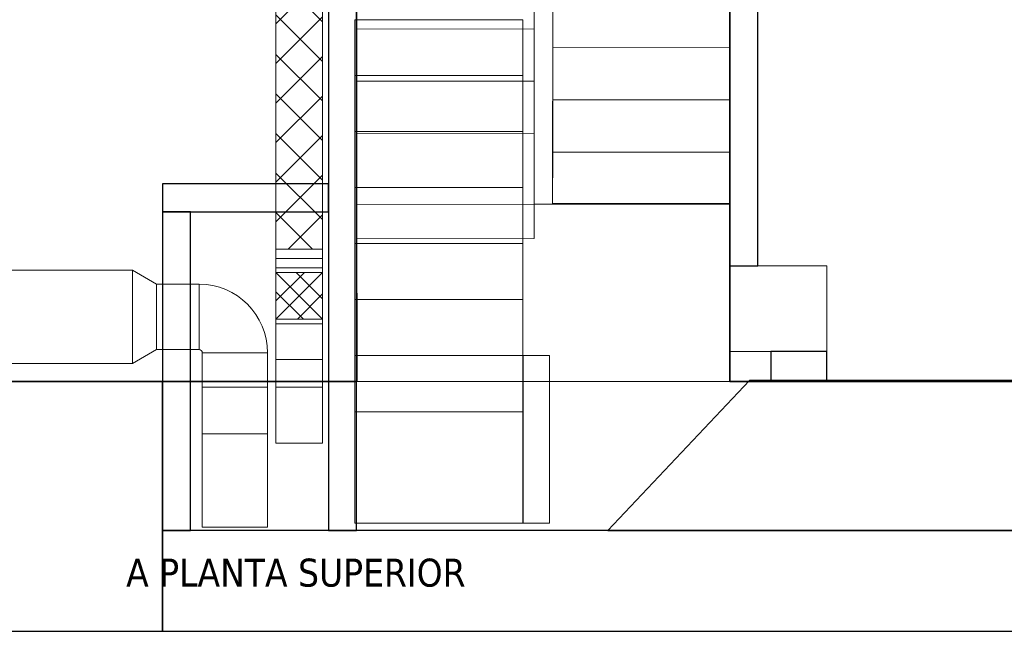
# Model space of a CAD drawing. Header units: metres. Extents: x 391.1 to 427.5, y 12.7 to 29.9.
# Tile 248 of 252: x 416.9 to 422.2, y 12.8 to 16.1. Entities that reach past the tile are written whole.
import ezdxf

# ---------------------------------------------------------------- set-up
doc = ezdxf.new("R2010")
doc.units = ezdxf.units.M
doc.layers.add('01_SUELOS', color=7, linetype='Continuous', lineweight=25, true_color=0x007f00)
for name, color, linetype, lineweight in [('A-COLS-____-MCUT', 7, 'Continuous', 18), ('A-COLS-____-OTLN', 7, 'Continuous', 18), ('A-DETL-____-MBND', 7, 'Continuous', 18), ('A-WALL-____-MCUT', 7, 'Continuous', 25), ('A-WALL-____-OTLN', 7, 'Continuous', 25), ('G-____-____-TEXT', 7, 'Continuous', 30), ('M-HVAC-DUCT-OTLN', 7, 'Continuous', 18), ('S-STRS-____-MCUT', 7, 'Continuous', 18), ('S-STRS-____-OTLN', 7, 'Continuous', 18)]:
    doc.layers.add(name, color=color, linetype=linetype, lineweight=lineweight)
doc.styles.add('Tahoma_2', font='tahoma.ttf', dxfattribs={"height": 0.15})
pattern_1 = [(45, (0, 0), (-0.106066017, 0.106066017), []), (135, (0, 0), (-0.106066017, -0.106066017), [])]

# ---------------------------------------------------------------- blocks, each defined once
blk = doc.blocks.new('Family - Escala PS-2-151043-01_CLI_AIRE_PS1')
at = {"layer": 'S-STRS-____-OTLN', "color": 253, "true_color": 0xaaaaaa}
for p, q in [((1.0523, 3.47), (1.0521, 3.19)), ((1.0521, 3.19), (1.0523, 3.47)), ((1.0523, 3.47), (1.0521, 3.19)), ((2.0023, 3.4693), (1.0523, 3.47)), ((1.0523, 3.47), (2.0023, 3.4693)), ((2.0023, 3.4693), (1.0523, 3.47)), ((1.0523, 3.47), (1.0523, 3.3829)), ((1.0523, 3.47), (2.0023, 3.4693)), ((2.0021, 3.1893), (2.0023, 3.4693)), ((2.0023, 3.4693), (2.0021, 3.1893)), ((2.0021, 3.1893), (2.0023, 3.4693)), ((2.0023, 3.3822), (2.0023, 3.4693)), ((1.0523, 3.3829), (1.0505, 0.9547)), ((1.0523, 3.3829), (2.0023, 3.3822)), ((2.0005, 0.954), (2.0023, 3.3822)), ((1.0521, 3.19), (1.0519, 2.91)), ((1.0519, 2.91), (1.0521, 3.19)), ((1.0519, 2.91), (1.0521, 3.19)), ((2.0021, 3.1893), (1.0521, 3.19)), ((1.0521, 3.19), (2.0021, 3.1893)), ((1.0521, 3.19), (2.0021, 3.1893)), ((2.0021, 3.1893), (1.0521, 3.19)), ((1.0521, 3.19), (2.0021, 3.1893)), ((1.0521, 3.19), (2.0021, 3.1893)), ((2.0019, 2.9093), (2.0021, 3.1893)), ((2.0021, 3.1893), (2.0019, 2.9093)), ((2.0021, 3.1893), (2.0019, 2.9093)), ((1.0519, 2.91), (1.0517, 2.63)), ((1.0517, 2.63), (1.0519, 2.91)), ((1.0517, 2.63), (1.0519, 2.91)), ((2.0019, 2.9093), (1.0519, 2.91)), ((1.0519, 2.91), (2.0019, 2.9093)), ((1.0519, 2.91), (2.0019, 2.9093)), ((2.0019, 2.9093), (1.0519, 2.91)), ((1.0519, 2.91), (2.0019, 2.9093)), ((1.0519, 2.91), (2.0019, 2.9093)), ((2.0017, 2.6293), (2.0019, 2.9093)), ((2.0019, 2.9093), (2.0017, 2.6293)), ((2.0019, 2.9093), (2.0017, 2.6293)), ((0, 2.7297), (0.95, 2.7305)), ((0.95, 2.7305), (0, 2.7297)), ((0.95, 2.7305), (0, 2.7297)), ((0, 2.7297), (0.95, 2.7305)), ((0, 2.7297), (0.0016, 0.7651)), ((0.0002, 2.4497), (0, 2.7297)), ((0, 2.7297), (0.0002, 2.4497)), ((0.0002, 2.4497), (0, 2.7297)), ((0.9516, 0.7658), (0.95, 2.7305)), ((0.95, 2.7305), (0.9502, 2.4505)), ((0.9502, 2.4505), (0.95, 2.7305)), ((0.95, 2.7305), (0.9502, 2.4505)), ((1.0515, 2.35), (1.0517, 2.63)), ((1.0517, 2.63), (1.0515, 2.35)), ((1.0515, 2.35), (1.0517, 2.63)), ((1.0517, 2.63), (2.0017, 2.6293)), ((2.0017, 2.6293), (1.0517, 2.63)), ((1.0517, 2.63), (2.0017, 2.6293)), ((1.0517, 2.63), (2.0017, 2.6293)), ((2.0017, 2.6293), (1.0517, 2.63)), ((1.0517, 2.63), (2.0017, 2.6293)), ((2.0017, 2.6293), (2.0015, 2.3493)), ((2.0015, 2.3493), (2.0017, 2.6293)), ((2.0017, 2.6293), (2.0015, 2.3493)), ((0.9502, 2.4505), (0.0002, 2.4497)), ((0.9502, 2.4505), (0.0002, 2.4497)), ((0.0002, 2.4497), (0.9502, 2.4505)), ((0.9502, 2.4505), (0.0002, 2.4497)), ((0.9502, 2.4505), (0.0002, 2.4497)), ((0.0002, 2.4497), (0.9502, 2.4505)), ((0.0005, 2.1697), (0.0002, 2.4497)), ((0.0002, 2.4497), (0.0005, 2.1697)), ((0.0005, 2.1697), (0.0002, 2.4497)), ((0.9502, 2.4505), (0.9505, 2.1705)), ((0.9505, 2.1705), (0.9502, 2.4505)), ((0.9502, 2.4505), (0.9505, 2.1705)), ((1.0515, 2.35), (1.0513, 2.07)), ((1.0513, 2.07), (1.0515, 2.35)), ((1.0513, 2.07), (1.0515, 2.35)), ((2.0015, 2.3493), (1.0515, 2.35)), ((1.0515, 2.35), (2.0015, 2.3493)), ((1.0515, 2.35), (2.0015, 2.3493)), ((1.0515, 2.35), (2.0015, 2.3493)), ((1.0515, 2.35), (2.0015, 2.3493)), ((2.0015, 2.3493), (1.0515, 2.35)), ((2.0013, 2.0693), (2.0015, 2.3493)), ((2.0015, 2.3493), (2.0013, 2.0693)), ((2.0015, 2.3493), (2.0013, 2.0693)), ((0.9505, 2.1705), (0.0005, 2.1697)), ((0.9505, 2.1705), (0.0005, 2.1697)), ((0.0005, 2.1697), (0.9505, 2.1705)), ((0.9505, 2.1705), (0.0005, 2.1697)), ((0.9505, 2.1705), (0.0005, 2.1697)), ((0.0005, 2.1697), (0.9505, 2.1705)), ((0.0007, 1.8897), (0.0005, 2.1697)), ((0.0005, 2.1697), (0.0007, 1.8897)), ((0.0007, 1.8897), (0.0005, 2.1697)), ((0.9505, 2.1705), (0.9507, 1.8905)), ((0.9507, 1.8905), (0.9505, 2.1705)), ((0.9505, 2.1705), (0.9507, 1.8905)), ((1.0513, 2.07), (1.0511, 1.79)), ((1.0511, 1.79), (1.0513, 2.07)), ((1.0511, 1.79), (1.0513, 2.07)), ((2.0013, 2.0693), (1.0513, 2.07)), ((1.0513, 2.07), (2.0013, 2.0693)), ((1.0513, 2.07), (2.0013, 2.0693)), ((2.0013, 2.0693), (1.0513, 2.07)), ((1.0513, 2.07), (2.0013, 2.0693)), ((1.0513, 2.07), (2.0013, 2.0693)), ((2.0011, 1.7893), (2.0013, 2.0693)), ((2.0013, 2.0693), (2.0011, 1.7893)), ((2.0013, 2.0693), (2.0011, 1.7893)), ((0.9507, 1.8905), (0.0007, 1.8897)), ((0.9507, 1.8905), (0.0007, 1.8897)), ((0.0007, 1.8897), (0.9507, 1.8905)), ((0.9507, 1.8905), (0.0007, 1.8897)), ((0.9507, 1.8905), (0.0007, 1.8897)), ((0.0007, 1.8897), (0.9507, 1.8905)), ((0.0009, 1.6097), (0.0007, 1.8897)), ((0.0007, 1.8897), (0.0009, 1.6097)), ((0.0009, 1.6097), (0.0007, 1.8897)), ((0.9507, 1.8905), (0.9509, 1.6105)), ((0.9509, 1.6105), (0.9507, 1.8905)), ((0.9507, 1.8905), (0.9509, 1.6105)), ((1.0509, 1.51), (1.0511, 1.79)), ((1.0511, 1.79), (1.0509, 1.51)), ((1.0509, 1.51), (1.0511, 1.79)), ((1.0511, 1.79), (2.0011, 1.7893)), ((2.0011, 1.7893), (1.0511, 1.79)), ((1.0511, 1.79), (2.0011, 1.7893)), ((1.0511, 1.79), (2.0011, 1.7893)), ((2.0011, 1.7893), (1.0511, 1.79)), ((1.0511, 1.79), (2.0011, 1.7893)), ((2.0011, 1.7893), (2.0009, 1.5093)), ((2.0009, 1.5093), (2.0011, 1.7893)), ((2.0011, 1.7893), (2.0009, 1.5093)), ((0.9509, 1.6105), (0.0009, 1.6097)), ((0.9509, 1.6105), (0.0009, 1.6097)), ((0.9509, 1.6105), (0.0009, 1.6097)), ((0.0009, 1.6097), (0.9509, 1.6105)), ((0.0009, 1.6097), (0.9509, 1.6105)), ((0.9509, 1.6105), (0.0009, 1.6097)), ((0.0012, 1.3297), (0.0009, 1.6097)), ((0.0009, 1.6097), (0.0012, 1.3297)), ((0.0012, 1.3297), (0.0009, 1.6097)), ((0.9509, 1.6105), (0.9512, 1.3305)), ((0.9512, 1.3305), (0.9509, 1.6105)), ((0.9509, 1.6105), (0.9512, 1.3305)), ((1.0509, 1.51), (1.0507, 1.23)), ((1.0507, 1.23), (1.0509, 1.51)), ((1.0507, 1.23), (1.0509, 1.51)), ((2.0009, 1.5093), (1.0509, 1.51)), ((1.0509, 1.51), (2.0009, 1.5093)), ((1.0509, 1.51), (2.0009, 1.5093)), ((1.0509, 1.51), (2.0009, 1.5093)), ((1.0509, 1.51), (2.0009, 1.5093)), ((2.0009, 1.5093), (1.0509, 1.51)), ((2.0007, 1.2293), (2.0009, 1.5093)), ((2.0009, 1.5093), (2.0007, 1.2293)), ((2.0009, 1.5093), (2.0007, 1.2293)), ((0.9512, 1.3305), (0.0012, 1.3297)), ((0.0012, 1.3297), (0.9512, 1.3305)), ((0.9512, 1.3305), (0.0012, 1.3297)), ((0.9512, 1.3305), (0.0012, 1.3297)), ((0.0012, 1.3297), (0.9512, 1.3305)), ((0.9512, 1.3305), (0.0012, 1.3297)), ((0.0012, 1.3297), (0.0015, 0.9492)), ((0.0015, 0.9492), (0.0012, 1.3297)), ((0.0012, 1.3297), (0.0015, 0.9492)), ((0.9515, 0.95), (0.9512, 1.3305)), ((0.9512, 1.3305), (0.9515, 0.95)), ((0.9515, 0.95), (0.9512, 1.3305)), ((1.0507, 1.23), (1.0505, 0.95)), ((1.0505, 0.95), (1.0507, 1.23)), ((1.0505, 0.95), (1.0507, 1.23)), ((2.0007, 1.2293), (1.0507, 1.23)), ((1.0507, 1.23), (2.0007, 1.2293)), ((1.0507, 1.23), (2.0007, 1.2293)), ((2.0007, 1.2293), (1.0507, 1.23)), ((1.0507, 1.23), (2.0007, 1.2293)), ((1.0507, 1.23), (2.0007, 1.2293)), ((2.0005, 0.9493), (2.0007, 1.2293)), ((2.0007, 1.2293), (2.0005, 0.9493)), ((2.0007, 1.2293), (2.0005, 0.9493)), ((0.0015, 0.9492), (0.9515, 0.95)), ((0.9515, 0.95), (0.0015, 0.9492)), ((0.9515, 0.95), (0.0015, 0.9492)), ((0.0015, 0.9492), (0.9515, 0.95)), ((0.0015, 0.9492), (0.9515, 0.95)), ((0.9515, 0.95), (0.0015, 0.9492)), ((0.9515, 0.95), (0.0015, 0.9492)), ((0.0015, 0.9492), (0.9515, 0.95)), ((1.0505, 0.95), (0.9515, 0.95)), ((0.9515, 0.95), (1.0505, 0.95)), ((0.9515, 0.95), (0.9516, 0.7658)), ((1.0505, 0.95), (0.9515, 0.95)), ((0.9515, 0.95), (1.0505, 0.95)), ((1.0505, 0.9547), (1.0505, 0.95)), ((1.0505, 0.9547), (2.0005, 0.954)), ((1.0505, 0.95), (2.0005, 0.9493)), ((2.0005, 0.9493), (1.0505, 0.95)), ((2.0005, 0.9493), (1.0505, 0.95)), ((1.0505, 0.95), (2.0005, 0.9493)), ((2.0005, 0.9493), (1.0505, 0.95)), ((1.0505, 0.95), (2.0005, 0.9493)), ((2.0005, 0.9493), (1.0505, 0.95)), ((1.0505, 0.95), (2.0005, 0.9493)), ((2.0005, 0.9493), (2.0005, 0.954)), ((0.0015, 0.9492), (0.0022, 0)), ((0.0022, 0), (0.0015, 0.9492)), ((0.0016, 0.7651), (0.0015, 0.9492)), ((0.0015, 0.9492), (0.0022, 0)), ((0.0022, 0), (0.0015, 0.9492)), ((1.9998, 0), (2.0005, 0.9493)), ((2.0005, 0.9493), (1.9998, 0)), ((1.9998, 0), (2.0005, 0.9493)), ((2.0005, 0.9493), (1.9998, 0)), ((0.9516, 0.7658), (0.0016, 0.7651)), ((0.0022, 0), (1.9998, 0)), ((1.9998, 0), (0.0022, 0)), ((0.0022, 0), (1.9998, 0)), ((1.9998, 0), (0.0022, 0))]:
    blk.add_line(p, q, dxfattribs=at)
blk = doc.blocks.new('Family - Pilar PS-2-151055-01_CLI_AIRE_PS1')
at = {"layer": 'A-DETL-____-MBND', "color": 253, "true_color": 0xaaaaaa}
for p, q in [((0, 0.46), (0, 0)), ((0, 0), (0, 0.46)), ((0.52, 0.46), (0, 0.46)), ((0, 0.46), (0.52, 0.46)), ((0.52, 0), (0.52, 0.46)), ((0.52, 0.46), (0.52, 0)), ((0, 0), (0.52, 0)), ((0.52, 0), (0, 0))]:
    blk.add_line(p, q, dxfattribs=at)
blk = doc.blocks.new('Family - LONDR55-XX_ZZ-ARQ-CAA-M3D-Londres55-151093-01_CLI_AIRE_PS1')
at = {"layer": '01_SUELOS', "color": 9, "true_color": 0xaad4aa}
for p, q in [((28.635, 3.3), (28.635, 0)), ((28.635, 0), (28.635, 3.3)), ((26.635, 0), (26.6356, 1.9398)), ((26.6356, 1.9398), (26.635, 0)), ((0, 0), (26.635, 0)), ((26.635, 0), (0, 0)), ((28.635, 0), (31.838, 0)), ((31.838, 0), (28.635, 0))]:
    blk.add_line(p, q, dxfattribs=at)
blk = doc.blocks.new('Family - Mur PS-2-151177-01_CLI_AIRE_PS1')
at = {"layer": 'A-DETL-____-MBND', "color": 253, "true_color": 0xaaaaaa}
for p, q in [((31.836, 1.34), (0, 1.34)), ((0, 1.34), (31.836, 1.34)), ((-0.95, 0), (31.5586, 0)), ((0, 0), (31.5586, 0)), ((31.5586, 0), (0, 0))]:
    blk.add_line(p, q, dxfattribs=at)
blk = doc.blocks.new('Family - Mur PS-1-153352-01_CLI_AIRE_PS1')
at = {"layer": 'A-WALL-____-MCUT', "color": 253, "true_color": 0xaaaaaa}
for p, q in [((16.935, 1.34), (0, 1.34)), ((16.935, 0), (16.935, 1.34)), ((0, 0), (16.935, 0))]:
    blk.add_line(p, q, dxfattribs=at)
at = {"layer": 'A-WALL-____-OTLN', "color": 253, "true_color": 0xaaaaaa}
for p, q in [((16.935, 1.34), (0, 1.34)), ((16.935, 0), (16.935, 1.34)), ((0, 0), (16.935, 0))]:
    blk.add_line(p, q, dxfattribs=at)
at = {"layer": 'A-WALL-____-OTLN', "color": 253, "lineweight": 18, "true_color": 0xaaaaaa}
blk.add_line((0, 0), (16.935, 0), dxfattribs=at)
blk = doc.blocks.new('Family - Escala PS-1-153358-01_CLI_AIRE_PS1')
at = {"layer": 'S-STRS-____-MCUT', "color": 253, "true_color": 0xaaaaaa}
for p, q in [((0.9, 0.9), (0, 0.9)), ((0, 0.9), (0, 0)), ((1.044, 0.9), (0.9, 0.9)), ((0.9, 0.9), (0.9, 0)), ((0.9, 0), (0.9, 0.9)), ((1.044, 0), (1.044, 0.9)), ((0, 0), (0.9, 0)), ((0.9, 0), (1.044, 0))]:
    blk.add_line(p, q, dxfattribs=at)
at = {"layer": 'S-STRS-____-OTLN', "color": 253, "true_color": 0xaaaaaa}
for p, q in [((0, 2.7), (0, 0.5969)), ((0, 2.4), (0, 2.7)), ((0, 2.7), (0.9, 2.7)), ((0.9, 2.7), (0, 2.7)), ((0.9, 2.7), (0, 2.7)), ((0, 2.7), (0.9, 2.7)), ((0, 2.7), (0, 2.4)), ((0, 2.4), (0, 2.7)), ((0.9, 0.5969), (0.9, 2.7)), ((0.9, 2.7), (0.9, 2.4)), ((0.9, 2.4), (0.9, 2.7)), ((0.9, 2.7), (0.9, 2.4)), ((0, 2.1), (0, 2.4)), ((0.9, 2.4), (0, 2.4)), ((0.9, 2.4), (0, 2.4)), ((0.9, 2.4), (0, 2.4)), ((0, 2.4), (0.9, 2.4)), ((0, 2.4), (0, 2.1)), ((0, 2.1), (0, 2.4)), ((0, 2.4), (0.9, 2.4)), ((0.9, 2.4), (0, 2.4)), ((0.9, 2.4), (0.9, 2.1)), ((0.9, 2.1), (0.9, 2.4)), ((0.9, 2.4), (0.9, 2.1)), ((0.9, 2.1), (0, 2.1)), ((0, 2.1), (0.9, 2.1)), ((0, 2.1), (0, 1.8)), ((0, 1.8), (0, 2.1)), ((0, 1.8), (0, 2.1)), ((0.9, 2.1), (0, 2.1)), ((0.9, 2.1), (0, 2.1)), ((0, 2.1), (0.9, 2.1)), ((0.9, 2.1), (0, 2.1)), ((0.9, 1.8), (0.9, 2.1)), ((0.9, 2.1), (0.9, 1.8)), ((0.9, 2.1), (0.9, 1.8)), ((0, 1.8), (0.9, 1.8)), ((0.9, 1.8), (0, 1.8)), ((0.9, 1.8), (0, 1.8)), ((0, 1.8), (0.9, 1.8)), ((0, 1.8), (0, 1.5)), ((0, 1.5), (0, 1.8)), ((0, 1.5), (0, 1.8)), ((0.9, 1.8), (0, 1.8)), ((0.9, 1.8), (0, 1.8)), ((0.9, 1.5), (0.9, 1.8)), ((0.9, 1.8), (0.9, 1.5)), ((0.9, 1.8), (0.9, 1.5)), ((0.9, 1.5), (0, 1.5)), ((0, 1.5), (0.9, 1.5)), ((0, 1.5), (0, 1.2)), ((0, 1.2), (0, 1.5)), ((0, 1.5), (0.9, 1.5)), ((0.9, 1.5), (0, 1.5)), ((0, 1.2), (0, 1.5)), ((0.9, 1.5), (0, 1.5)), ((0.9, 1.5), (0, 1.5)), ((0.9, 1.2), (0.9, 1.5)), ((0.9, 1.5), (0.9, 1.2)), ((0.9, 1.5), (0.9, 1.2)), ((0.9, 1.2), (0, 1.2)), ((0, 1.2), (0.9, 1.2)), ((0, 1.2), (0, 0.9)), ((0, 0.9), (0, 1.2)), ((0, 1.2), (0.9, 1.2)), ((0.9, 1.2), (0, 1.2)), ((0, 1.2), (0, 0.9)), ((0.9, 1.2), (0, 1.2)), ((0.9, 1.2), (0, 1.2)), ((0.9, 0.9), (0.9, 1.2)), ((0.9, 1.2), (0.9, 0.9)), ((0.9, 0.9), (0.9, 1.2)), ((0, 0.9), (0.9, 0.9)), ((0.9, 0.9), (0, 0.9)), ((0.9, 0.9), (0, 0.9)), ((0, 0.9), (0, 0)), ((0, 0.9), (0.9, 0.9)), ((0, 0.5969), (0, 0.9)), ((0.9, 0.9), (0, 0.9)), ((0.9, 0), (0.9, 0.9)), ((0.9031, 0.9), (0.9, 0.9)), ((0.9, 0), (0.9, 0.9)), ((0.9, 0.9), (0.9, 0.5969)), ((0.9031, 0.9), (0.9031, 0)), ((1.044, 0.9), (0.9031, 0.9)), ((0.9, 0.5969), (0, 0.5969)), ((0, 0), (0.9, 0)), ((0.9, 0), (0.9031, 0)), ((0.9031, 0), (1.044, 0))]:
    blk.add_line(p, q, dxfattribs=at)
blk = doc.blocks.new('Family - Pilar PS-1-153451-01_CLI_AIRE_PS1')
at = {"layer": 'A-COLS-____-MCUT', "color": 253, "true_color": 0xaaaaaa}
for p, q in [((0.52, 0.46), (0, 0.46)), ((0, 0.46), (0, 0)), ((0.52, 0), (0.52, 0.46)), ((0, 0), (0.52, 0))]:
    blk.add_line(p, q, dxfattribs=at)
at = {"layer": 'A-COLS-____-OTLN', "color": 253, "true_color": 0xaaaaaa}
for p, q in [((0.52, 0.46), (0, 0.46)), ((0, 0.46), (0, 0)), ((0.52, 0), (0.52, 0.46)), ((0, 0), (0.52, 0))]:
    blk.add_line(p, q, dxfattribs=at)
blk = doc.blocks.new('Family - Evans P-1-153486-01_CLI_AIRE_PS1')
at = {"layer": 'A-WALL-____-MCUT', "color": 253, "true_color": 0xaaaaaa}
for p, q in [((0.89, 0.15), (0, 0.15)), ((0, 0.15), (0, 0)), ((0.89, 0), (0.89, 0.15)), ((0, 0), (0.89, 0))]:
    blk.add_line(p, q, dxfattribs=at)
at = {"layer": 'A-WALL-____-OTLN', "color": 253, "true_color": 0xaaaaaa}
for p, q in [((0.89, 0.15), (0, 0.15)), ((0, 0.15), (0, 0)), ((0.89, 0), (0.89, 0.15)), ((0, 0), (0.89, 0))]:
    blk.add_line(p, q, dxfattribs=at)
at = {"layer": 'A-WALL-____-OTLN', "color": 253, "lineweight": 18, "true_color": 0xaaaaaa}
blk.add_line((0, 0), (0.89, 0), dxfattribs=at)
blk = doc.blocks.new('Family - Mur PS-1-153530-01_CLI_AIRE_PS1')
at = {"layer": 'A-WALL-____-MCUT', "color": 253, "true_color": 0xaaaaaa}
for p, q in [((0, 0.54), (0, 0)), ((6.0771, 0.54), (0, 0.54)), ((0, 0), (5.9652, 0))]:
    blk.add_line(p, q, dxfattribs=at)
at = {"layer": 'A-WALL-____-OTLN', "color": 253, "true_color": 0xaaaaaa}
for p, q in [((0, 0.54), (0, 0)), ((6.0771, 0.54), (0, 0.54)), ((0, 0), (5.9652, 0))]:
    blk.add_line(p, q, dxfattribs=at)
at = {"layer": 'A-WALL-____-OTLN', "color": 253, "lineweight": 18, "true_color": 0xaaaaaa}
blk.add_line((0, 0), (5.9652, 0), dxfattribs=at)
blk = doc.blocks.new('Family - Evans P-1-153532-01_CLI_AIRE_PS1')
at = {"layer": 'A-WALL-____-MCUT', "color": 253, "true_color": 0xaaaaaa}
for p, q in [((0.0406, 0.15), (0, 0.15)), ((0, 0.15), (0, 0)), ((0.0406, 0), (0.0406, 0.15)), ((0.98, 0.15), (0.98, 0)), ((1, 0.15), (0.98, 0.15)), ((1, 0), (1, 0.15)), ((6.2501, 0.15), (1.15, 0.15)), ((1.15, 0.15), (1.15, 0)), ((6.2501, 0), (6.2501, 0.15)), ((0, 0), (0.0406, 0)), ((0.98, 0), (1, 0)), ((1.15, 0), (6.2501, 0))]:
    blk.add_line(p, q, dxfattribs=at)
at = {"layer": 'A-WALL-____-OTLN', "color": 253, "true_color": 0xaaaaaa}
for p, q in [((0.0406, 0.15), (0, 0.15)), ((0, 0.15), (0, 0)), ((0.0406, 0), (0.0406, 0.15)), ((0.98, 0.15), (0.98, 0)), ((0.98, 0.15), (1, 0.15)), ((1, 0.15), (1, 0)), ((6.2501, 0.15), (1.15, 0.15)), ((1.15, 0.15), (1.15, 0)), ((6.2501, 0), (6.2501, 0.15)), ((0, 0), (0.0406, 0)), ((0.98, 0), (1, 0)), ((1.15, 0), (6.2501, 0))]:
    blk.add_line(p, q, dxfattribs=at)
blk = doc.blocks.new('Family - Evans P-1-153551-01_CLI_AIRE_PS1')
at = {"layer": 'A-WALL-____-MCUT', "color": 253, "true_color": 0xaaaaaa}
for p, q in [((2.6, 0.15), (0, 0.15)), ((0, 0.15), (0, 0)), ((2.6, 0), (2.6, 0.15)), ((0, 0), (2.6, 0))]:
    blk.add_line(p, q, dxfattribs=at)
at = {"layer": 'A-WALL-____-OTLN', "color": 253, "true_color": 0xaaaaaa}
for p, q in [((2.6, 0.15), (0, 0.15)), ((0, 0.15), (0, 0)), ((2.6, 0), (2.6, 0.15)), ((0, 0), (2.6, 0))]:
    blk.add_line(p, q, dxfattribs=at)
at = {"layer": 'A-WALL-____-OTLN', "color": 253, "lineweight": 18, "true_color": 0xaaaaaa}
blk.add_line((0, 0), (2.6, 0), dxfattribs=at)
blk = doc.blocks.new('Family - Evans P-1-153599-01_CLI_AIRE_PS1')
at = {"layer": 'A-WALL-____-MCUT', "color": 253, "true_color": 0xaaaaaa}
for p, q in [((1.7101, 0.15), (0, 0.15)), ((0, 0.15), (0, 0)), ((1.7101, 0), (1.7101, 0.15)), ((0, 0), (1.7101, 0))]:
    blk.add_line(p, q, dxfattribs=at)
at = {"layer": 'A-WALL-____-OTLN', "color": 253, "true_color": 0xaaaaaa}
for p, q in [((1.7101, 0.15), (0, 0.15)), ((0, 0.15), (0, 0)), ((1.7101, 0), (1.7101, 0.15)), ((0, 0), (1.7101, 0))]:
    blk.add_line(p, q, dxfattribs=at)
at = {"layer": 'A-WALL-____-OTLN', "color": 253, "lineweight": 18, "true_color": 0xaaaaaa}
blk.add_line((0, 0), (1.7101, 0), dxfattribs=at)
blk = doc.blocks.new('Family - Evans P-1-153630-01_CLI_AIRE_PS1')
at = {"layer": 'A-WALL-____-MCUT', "color": 253, "true_color": 0xaaaaaa}
for p, q in [((0.1553, 0.3), (0, 0.3)), ((0, 0.3), (0, 0)), ((0.1553, 0), (0.1553, 0.3)), ((0, 0), (0.1553, 0))]:
    blk.add_line(p, q, dxfattribs=at)
at = {"layer": 'A-WALL-____-OTLN', "color": 253, "true_color": 0xaaaaaa}
for p, q in [((0.1553, 0.3), (0, 0.3)), ((0, 0.3), (0, 0)), ((0.1553, 0), (0.1553, 0.3)), ((0, 0), (0.1553, 0))]:
    blk.add_line(p, q, dxfattribs=at)
at = {"layer": 'A-WALL-____-OTLN', "color": 253, "lineweight": 18, "true_color": 0xaaaaaa}
blk.add_line((0, 0), (0.1553, 0), dxfattribs=at)
blk = doc.blocks.new('Family - Mur PS-1-153642-01_CLI_AIRE_PS1')
at = {"layer": 'A-WALL-____-MCUT', "color": 253, "true_color": 0xaaaaaa}
for p, q in [((0.7591, 0.8048), (0, 0)), ((3.8568, 0.8048), (0.7591, 0.8048)), ((0, 0), (3.69, 0))]:
    blk.add_line(p, q, dxfattribs=at)
at = {"layer": 'A-WALL-____-OTLN', "color": 253, "true_color": 0xaaaaaa}
for p, q in [((0.7591, 0.8048), (0, 0)), ((3.8568, 0.8048), (0.7591, 0.8048)), ((0, 0), (3.69, 0))]:
    blk.add_line(p, q, dxfattribs=at)
at = {"layer": 'A-WALL-____-OTLN', "color": 253, "lineweight": 18, "true_color": 0xaaaaaa}
blk.add_line((-1.3471, 0), (4.305, 0), dxfattribs=at)
blk = doc.blocks.new('LONDR55-XX_ZZ-ARQ-CAA-M3D-Londres55_ifc-1-01_CLI_AIRE_PS1')
at = {"layer": '01_SUELOS', "color": 253, "lineweight": 18, "true_color": 0xaaaaaa}
blk.add_blockref('Family - LONDR55-XX_ZZ-ARQ-CAA-M3D-Londres55-151093-01_CLI_AIRE_PS1', (392.0964, 14.1807), dxfattribs=at)
at = {"layer": 'A-COLS-____-OTLN', "color": 253, "lineweight": 18, "true_color": 0xaaaaaa}
for name in ['Family - Pilar PS-2-151055-01_CLI_AIRE_PS1', 'Family - Pilar PS-1-153451-01_CLI_AIRE_PS1']:
    blk.add_blockref(name, (420.7314, 14.3407), dxfattribs=at)
at = {"layer": 'A-WALL-____-OTLN', "color": 253, "lineweight": 18, "true_color": 0xaaaaaa}
for name, p, rotation in [('Family - Evans P-1-153532-01_CLI_AIRE_PS1', (418.5814, 19.6307), 270), ('Family - Evans P-1-153551-01_CLI_AIRE_PS1', (420.7314, 17.4007), 270), ('Family - Evans P-1-153486-01_CLI_AIRE_PS1', (418.5814, 15.2407), 180), ('Family - Evans P-1-153599-01_CLI_AIRE_PS1', (417.6914, 15.0907), 270), ('Family - Evans P-1-153630-01_CLI_AIRE_PS1', (420.9514, 14.3407), 270)]:
    blk.add_blockref(name, p, dxfattribs=dict(at, rotation=rotation))
for name, p in [('Family - Mur PS-2-151177-01_CLI_AIRE_PS1', (392.0997, 12.8406)), ('Family - Mur PS-1-153352-01_CLI_AIRE_PS1', (400.7564, 12.8406)), ('Family - Mur PS-1-153642-01_CLI_AIRE_PS1', (420.0786, 13.3806)), ('Family - Mur PS-1-153530-01_CLI_AIRE_PS1', (417.6914, 12.8406))]:
    blk.add_blockref(name, p, dxfattribs=at)
at = {"layer": 'S-STRS-____-OTLN', "color": 253, "lineweight": 18, "true_color": 0xaaaaaa}
for name, p in [('Family - Escala PS-2-151043-01_CLI_AIRE_PS1', (418.732, 14.1806)), ('Family - Escala PS-1-153358-01_CLI_AIRE_PS1', (418.7219, 13.4205))]:
    blk.add_blockref(name, p, dxfattribs=at)
blk = doc.blocks.new('M_Codo rectangular - Radio - _55 W-400219-01_CLI_AIRE_PS1')
at = {"layer": 'M-HVAC-DUCT-OTLN', "color": 92, "true_color": 0x00c800}
for p, q in [((-0.1925, 0.175), (-0.1925, -0.175)), ((-0.1925, -0.175), (-0.1925, 0.175)), ((-0.175, 0.1925), (0.175, 0.1925)), ((0.175, 0.1925), (-0.175, 0.1925))]:
    blk.add_line(p, q, dxfattribs=at)
for radius in [0.0175, 0.0175, 0.3675, 0.3675]:
    blk.add_arc((-0.1925, 0.1925), radius, 270, 0, dxfattribs=at)
blk = doc.blocks.new('M_Codo rectangular - Radio - 1 W-402084-01_CLI_AIRE_PS1')
at = {"layer": 'M-HVAC-DUCT-OTLN', "color": 1, "true_color": 0xff0000}
for p, q in [((418.5499, 14.2991), (418.2999, 14.2991)), ((418.2999, 14.2991), (418.5499, 14.2991)), ((418.2999, 14.2991), (418.2999, 14.1491)), ((418.2999, 14.2991), (418.2999, 13.8491)), ((418.5499, 14.1491), (418.5499, 14.2991)), ((418.5499, 14.2991), (418.5499, 13.8491)), ((418.2999, 14.1491), (418.5499, 14.1491)), ((418.5499, 14.1491), (418.2999, 14.1491)), ((418.2999, 14.1491), (418.2999, 13.8491)), ((418.5499, 13.8491), (418.5499, 14.1491)), ((418.2999, 13.8491), (418.5499, 13.8491))]:
    blk.add_line(p, q, dxfattribs=at)
blk = doc.blocks.new('M_Transición rectangular - Ángulo - 45 grados-402252-01_CLI_AIRE_PS1')
at = {"layer": 'M-HVAC-DUCT-OTLN', "color": 1, "true_color": 0xff0000}
for p, q in [((0, 0.125), (0, -0.125)), ((0, 0.125), (0.05, 0.125)), ((0, 0.125), (0.05, 0.125)), ((0, -0.125), (0, 0.125)), ((0.05, -0.125), (0.05, 0.125)), ((0.05, 0.125), (0.05, -0.125)), ((0, -0.125), (0.05, -0.125)), ((0.05, -0.125), (0, -0.125))]:
    blk.add_line(p, q, dxfattribs=at)
blk = doc.blocks.new('M_Te rectangular - Estándar-401171-01_CLI_AIRE_PS1')
at = {"layer": 'M-HVAC-DUCT-OTLN', "color": 1, "true_color": 0xff0000}
for p, q in [((418.2999, 14.7901), (418.5499, 14.7901)), ((418.5499, 14.7901), (418.2999, 14.7901)), ((418.2999, 14.7901), (418.2999, 14.4901)), ((418.2999, 14.7651), (418.2999, 14.7901)), ((418.5499, 14.4901), (418.5499, 14.7901)), ((418.5499, 14.7651), (418.5499, 14.7901)), ((418.5499, 14.7651), (418.2999, 14.7651)), ((418.2999, 14.7651), (418.2999, 14.5151)), ((418.2999, 14.7651), (418.5499, 14.7651)), ((418.5499, 14.5151), (418.5499, 14.7651)), ((418.2999, 14.5151), (418.5499, 14.5151)), ((418.2999, 14.4901), (418.2999, 14.5151)), ((418.5499, 14.5151), (418.2999, 14.5151)), ((418.5499, 14.4901), (418.5499, 14.5151)), ((418.5499, 14.4901), (418.2999, 14.4901)), ((418.2999, 14.4901), (418.5499, 14.4901))]:
    blk.add_line(p, q, dxfattribs=at)
blk = doc.blocks.new('M_Codo rectangular - Radio - 1 W-400112-01_CLI_AIRE_PS1')
at = {"layer": 'M-HVAC-DUCT-OTLN', "color": 92, "true_color": 0x00c800}
for p, q in [((417.9049, 14.1491), (418.2549, 14.1491)), ((418.2549, 14.1491), (417.9049, 14.1491)), ((417.9049, 14.1491), (417.9049, 13.8991)), ((417.9049, 13.3991), (417.9049, 14.1491)), ((418.2549, 13.8991), (418.2549, 14.1491)), ((418.2549, 13.3991), (418.2549, 14.1491)), ((417.9049, 13.8991), (418.2549, 13.8991)), ((417.9049, 13.8991), (417.9049, 13.3991)), ((418.2549, 13.8991), (417.9049, 13.8991)), ((418.2549, 13.3991), (418.2549, 13.8991)), ((417.9049, 13.3991), (418.2549, 13.3991))]:
    blk.add_line(p, q, dxfattribs=at)
blk = doc.blocks.new('M_Transición rectangular - Ángulo - 60 grados-437663-01_CLI_AIRE_PS1')
at = {"layer": 'M-HVAC-DUCT-OTLN', "color": 92, "true_color": 0x00c800}
for p, q in [((0, 0.175), (0.1299, 0.25)), ((0, 0.175), (0.1299, 0.25)), ((0.1299, -0.25), (0.1299, 0.25)), ((0.1299, 0.25), (0.1299, -0.25)), ((0, 0.175), (0, -0.175)), ((0, -0.175), (0, 0.175)), ((0, -0.175), (0.1299, -0.25)), ((0.1299, -0.25), (0, -0.175))]:
    blk.add_line(p, q, dxfattribs=at)

msp = doc.modelspace()

# ---------------------------------------------------------------- hatches: boundary and pattern name
at = {"layer": 'M-HVAC-DUCT-OTLN', "true_color": 0xff0000}
h = msp.add_hatch(dxfattribs=at)
h.set_pattern_fill('FP_1', color=1, style=0, pattern_type=2)
h.set_pattern_definition(pattern_1)
h.paths.add_polyline_path([(418.5499, 14.8902), (418.5499, 18.5541), (418.2999, 18.5541), (418.2999, 14.8902)])
h = msp.add_hatch(dxfattribs=at)
h.set_pattern_fill('FP_1', color=1, style=0, pattern_type=2)
h.set_pattern_definition(pattern_1)
h.paths.add_polyline_path([(418.2999, 14.5151), (418.5499, 14.5151), (418.5499, 14.7651), (418.2999, 14.7651)])

# ---------------------------------------------------------------- linework, layer by layer
at = {"layer": 'M-HVAC-DUCT-OTLN', "color": 1, "true_color": 0xff0000}
for p, q in [((418.2999, 14.8902), (418.2999, 18.5541)), ((418.5499, 18.5541), (418.5499, 14.8902)), ((418.5499, 14.8902), (418.2999, 14.8902)), ((418.2999, 14.8402), (418.5499, 14.8402)), ((418.2999, 14.7901), (418.2999, 14.8402)), ((418.5499, 14.8402), (418.5499, 14.7901)), ((418.2999, 14.7901), (418.5499, 14.7901)), ((418.5499, 14.7651), (418.2999, 14.7651)), ((418.2999, 14.7651), (418.2999, 14.5151)), ((418.5499, 14.7651), (418.2999, 14.5151)), ((418.2999, 14.7651), (418.5499, 14.5151)), ((418.5499, 14.5151), (418.5499, 14.7651)), ((418.2999, 14.5151), (418.5499, 14.5151)), ((418.2999, 14.4901), (418.5499, 14.4901)), ((418.2999, 14.2991), (418.2999, 14.4901)), ((418.5499, 14.4901), (418.5499, 14.2991)), ((418.2999, 14.2991), (418.5499, 14.2991))]:
    msp.add_line(p, q, dxfattribs=at)
at = {"layer": 'M-HVAC-DUCT-OTLN', "color": 92, "true_color": 0x00c800}
for p, q in [((408.0515, 14.7771), (417.5304, 14.7771)), ((417.5304, 14.2771), (417.5304, 14.7771)), ((417.6603, 14.3521), (417.6603, 14.7021)), ((417.6603, 14.7021), (417.8874, 14.7021)), ((417.8874, 14.3521), (417.8874, 14.7021)), ((417.8874, 14.3521), (417.6603, 14.3521)), ((417.9049, 14.3346), (418.2549, 14.3346)), ((417.9049, 14.1491), (417.9049, 14.3346)), ((418.2549, 14.3346), (418.2549, 14.1491)), ((408.0515, 14.2771), (417.5304, 14.2771)), ((417.9049, 14.1491), (418.2549, 14.1491))]:
    msp.add_line(p, q, dxfattribs=at)

# ---------------------------------------------------------------- block references
at = {"lineweight": 5}
msp.add_blockref('LONDR55-XX_ZZ-ARQ-CAA-M3D-Londres55_ifc-1-01_CLI_AIRE_PS1', (0, 0), dxfattribs=at)
at = {"layer": 'M-HVAC-DUCT-OTLN', "color": 1, "true_color": 0xff0000, "rotation": 90}
msp.add_blockref('M_Transición rectangular - Ángulo - 45 grados-402252-01_CLI_AIRE_PS1', (418.4249, 14.8402), dxfattribs=at)
at = {"layer": 'M-HVAC-DUCT-OTLN', "color": 92, "true_color": 0x00c800}
for name, p, rotation in [('M_Transición rectangular - Ángulo - 60 grados-437663-01_CLI_AIRE_PS1', (417.6603, 14.5271), 180), ('M_Codo rectangular - Radio - _55 W-400219-01_CLI_AIRE_PS1', (418.0799, 14.5271), 90)]:
    msp.add_blockref(name, p, dxfattribs=dict(at, rotation=rotation))
at = {"layer": 'M-HVAC-DUCT-OTLN', "color": 1, "true_color": 0xff0000}
for name in ['M_Te rectangular - Estándar-401171-01_CLI_AIRE_PS1', 'M_Codo rectangular - Radio - 1 W-402084-01_CLI_AIRE_PS1']:
    msp.add_blockref(name, (0, 0), dxfattribs=at)
at = {"layer": 'M-HVAC-DUCT-OTLN', "color": 92, "true_color": 0x00c800}
msp.add_blockref('M_Codo rectangular - Radio - 1 W-400112-01_CLI_AIRE_PS1', (0, 0), dxfattribs=at)

# ---------------------------------------------------------------- texts
at = {"layer": 'G-____-____-TEXT', "insert": (417.4968, 13.2303), "char_height": 0.15, "width": 2.377003, "attachment_point": 1, "style": 'Tahoma_2'}
msp.add_mtext('A PLANTA SUPERIOR ', dxfattribs=at)

doc.saveas('drawing.dxf')
